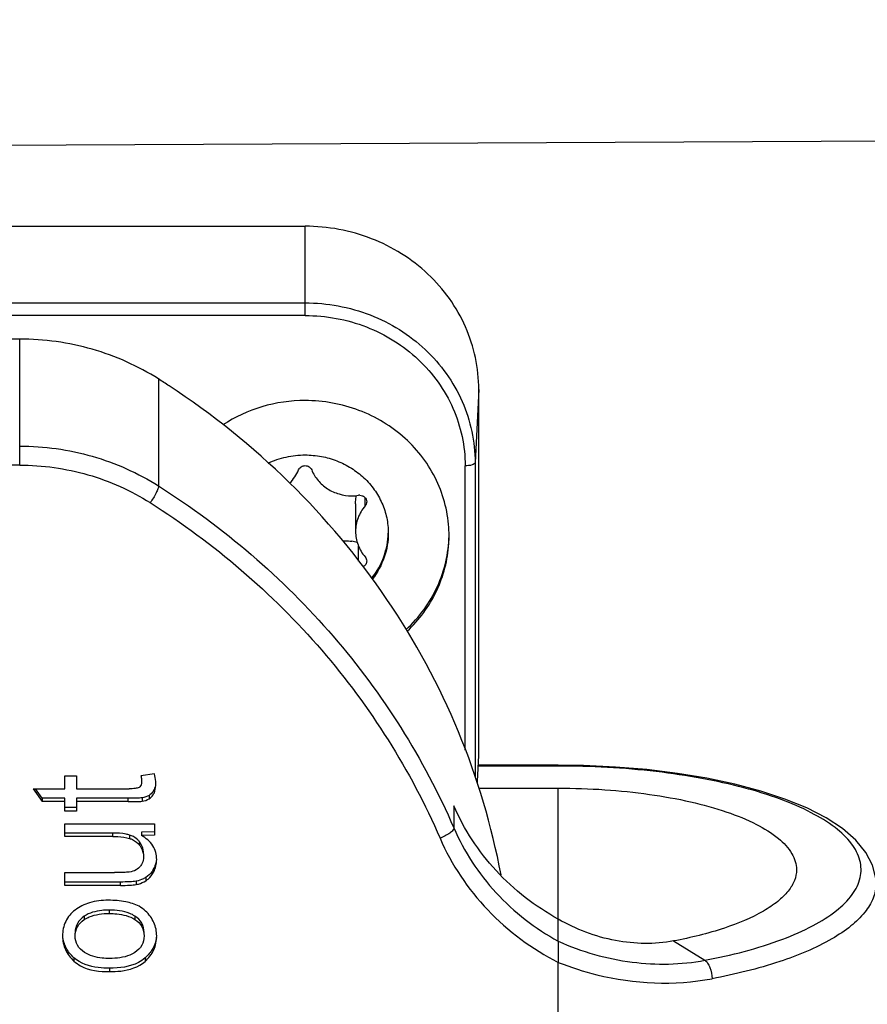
# Model space of a CAD drawing. Header units: millimetres. Extents: x 0 to 420, y 0 to 297.
# Tile 105 of 140: x 293.43 to 298.55, y 173.31 to 179.26. Entities that reach past the tile are written whole.
import ezdxf

# ---------------------------------------------------------------- set-up
doc = ezdxf.new("R2010")
doc.units = ezdxf.units.MM
doc.header["$LTSCALE"] = 23.1
doc.layers.get('0').update_dxf_attribs({"linetype": 'CONTINUOUS'})
doc.layers.add('DIM_PILOTEES', color=7, linetype='CONTINUOUS')
doc.styles.get("Standard").update_dxf_attribs({"font": 'txt', "width": 0.7})
doc.dimstyles.new('DIMSTYLE_2', dxfattribs={"dimtxt": 2.5, "dimasz": 3.5, "dimexe": 2, "dimexo": 0, "dimtad": 1, "dimlfac": 3.333333, "dimdsep": 46, "dimtxsty": 'Standard', "dimblk": '_FILLED', "dimblk1": '_FILLED', "dimblk2": '_FILLED', "dimcen": 0.09, "dimazin": 2, "dimtp": 0.5, "dimtm": 0.5, "dimtfac": 1, "dimtofl": 0, "dimtmove": 0, "dimatfit": 3, "dimldrblk": '_FILLED', "dimfxl": 0, "dimtolj": 1, "dimarcsym": 0})
doc.dimstyles.new('DIMSTYLE_5', dxfattribs={"dimtxt": 2.5, "dimasz": 3.5, "dimexe": 2, "dimexo": 0, "dimtad": 1, "dimlfac": 3.333333, "dimdsep": 46, "dimtxsty": 'Standard', "dimblk": '_FILLED', "dimblk1": '_FILLED', "dimblk2": '_FILLED', "dimcen": 0.09, "dimazin": 2, "dimtp": 0.3, "dimtm": 0.3, "dimtfac": 1, "dimtofl": 0, "dimtmove": 0, "dimatfit": 3, "dimldrblk": '_FILLED', "dimfxl": 0, "dimtolj": 1, "dimarcsym": 0})

# ---------------------------------------------------------------- blocks, each defined once
blk = doc.blocks.new('_FILLED')
at = {"color": 0, "linetype": 'ByBlock'}
blk.add_solid([(0, 0), (-1, 0.1429), (-1, -0.1429)], dxfattribs=at)
blk = doc.blocks.new('*D14')
at = {"layer": 'DIM_PILOTEES', "color": 2, "linetype": 'Continuous'}
for p, q in [((279.5564, 179.2504), (279.5564, 110.0071)), ((353.4843, 165.3236), (353.4843, 110.0071)), ((279.5564, 112.0071), (316.5204, 112.0071)), ((353.4843, 112.0071), (316.5204, 112.0071))]:
    blk.add_line(p, q, dxfattribs=at)
at = {"layer": 'DIM_PILOTEES', "color": 2, "linetype": 'Continuous', "xscale": 3.5, "yscale": 3.5, "zscale": 3.5, "rotation": 180}
blk.add_blockref('_FILLED', (279.5564, 112.0071), dxfattribs=at)
at = {"layer": 'DIM_PILOTEES', "color": 2, "linetype": 'Continuous', "xscale": 3.5, "yscale": 3.5, "zscale": 3.5}
blk.add_blockref('_FILLED', (353.4843, 112.0071), dxfattribs=at)
at = {"layer": 'DIM_PILOTEES', "color": 2, "linetype": 'Continuous', "insert": (318.5966, 115.1321), "char_height": 2.5, "width": 16.607143, "attachment_point": 2, "line_spacing_factor": 0.9}
blk.add_mtext('{\\ftxt;\\W0.0001;\\H0.0001;\\~}{\\ftxt;\\W4.4285714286;\\H2.5; }{\\ftxt;\\W0.0001;\\H0.0001;\\~}', dxfattribs=at)
blk = doc.blocks.new('*D15')
at = {"layer": 'DIM_PILOTEES', "color": 2, "linetype": 'Continuous'}
for p, q in [((279.5564, 176.5611), (279.5564, 119.7219)), ((313.5164, 134.887), (313.5164, 119.7219)), ((279.5564, 121.7219), (296.5364, 121.7219)), ((313.5164, 121.7219), (296.5364, 121.7219))]:
    blk.add_line(p, q, dxfattribs=at)
at = {"layer": 'DIM_PILOTEES', "color": 2, "linetype": 'Continuous', "xscale": 3.5, "yscale": 3.5, "zscale": 3.5, "rotation": 180}
blk.add_blockref('_FILLED', (279.5564, 121.7219), dxfattribs=at)
at = {"layer": 'DIM_PILOTEES', "color": 2, "linetype": 'Continuous', "xscale": 3.5, "yscale": 3.5, "zscale": 3.5}
blk.add_blockref('_FILLED', (313.5164, 121.7219), dxfattribs=at)
at = {"layer": 'DIM_PILOTEES', "color": 2, "linetype": 'Continuous', "insert": (296.5364, 124.8469), "char_height": 2.5, "width": 12.053571, "attachment_point": 2, "line_spacing_factor": 0.9}
blk.add_mtext('{\\ftxt;\\W0.0001;\\H0.0001;\\~}{\\ftxt;\\W3.2142857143;\\H2.5; }{\\ftxt;\\W0.0001;\\H0.0001;\\~}', dxfattribs=at)
blk = doc.blocks.new('*D16')
at = {"layer": 'DIM_PILOTEES', "color": 2, "linetype": 'Continuous'}
for p, q in [((279.5564, 179.2504), (279.5564, 148.7049)), ((302.3564, 169.9296), (302.3564, 148.7049)), ((279.5564, 150.7049), (290.9564, 150.7049)), ((302.3564, 150.7049), (290.9564, 150.7049))]:
    blk.add_line(p, q, dxfattribs=at)
at = {"layer": 'DIM_PILOTEES', "color": 2, "linetype": 'Continuous', "xscale": 3.5, "yscale": 3.5, "zscale": 3.5, "rotation": 180}
blk.add_blockref('_FILLED', (279.5564, 150.7049), dxfattribs=at)
at = {"layer": 'DIM_PILOTEES', "color": 2, "linetype": 'Continuous', "xscale": 3.5, "yscale": 3.5, "zscale": 3.5}
blk.add_blockref('_FILLED', (302.3564, 150.7049), dxfattribs=at)
at = {"layer": 'DIM_PILOTEES', "color": 2, "linetype": 'Continuous', "insert": (291.5544, 153.8299), "char_height": 2.5, "width": 5.892857, "attachment_point": 2, "line_spacing_factor": 0.9}
blk.add_mtext('{\\ftxt;\\W0.0001;\\H0.0001;\\~}{\\ftxt;\\W1.5714285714;\\H2.5; }{\\ftxt;\\W0.0001;\\H0.0001;\\~}', dxfattribs=at)
blk = doc.blocks.new('*D19')
at = {"layer": 'DIM_PILOTEES', "color": 2, "linetype": 'Continuous'}
for p, q in [((284.7776, 184.237), (259.4717, 184.237)), ((261.4717, 184.237), (261.4717, 159.112)), ((261.4717, 133.987), (261.4717, 159.112)), ((315.3164, 133.987), (259.4717, 133.987))]:
    blk.add_line(p, q, dxfattribs=at)
at = {"layer": 'DIM_PILOTEES', "color": 2, "linetype": 'Continuous', "xscale": 3.5, "yscale": 3.5, "zscale": 3.5}
for p, rotation in [((261.4717, 184.237), 90), ((261.4717, 133.987), 270)]:
    blk.add_blockref('_FILLED', p, dxfattribs=dict(at, rotation=rotation))
at = {"layer": 'DIM_PILOTEES', "color": 2, "linetype": 'Continuous', "insert": (258.3467, 160.9501), "char_height": 2.5, "width": 12.857143, "attachment_point": 2, "rotation": 90, "line_spacing_factor": 0.9}
blk.add_mtext('{\\ftxt;\\W0.0001;\\H0.0001;\\~}{\\ftxt;\\W3.4285714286;\\H2.5; }{\\ftxt;\\W0.0001;\\H0.0001;\\~}', dxfattribs=at)

msp = doc.modelspace()

# ---------------------------------------------------------------- linework, layer by layer
at = {"color": 7, "linetype": 'Continuous'}
for p, q in [((284.3564, 178.4567), (301.9182, 178.5378)), ((287.9564, 178.0072), (295.1564, 178.0072)), ((295.1564, 177.4679), (295.1564, 178.0072)), ((287.9564, 177.5444), (295.1564, 177.5444)), ((295.1564, 177.4679), (287.9564, 177.4679)), ((293.4311, 177.3254), (289.665, 177.3254)), ((293.4311, 176.5636), (293.4311, 177.3254)), ((294.2703, 177.0842), (294.2703, 176.4377)), ((296.2059, 177.021), (296.1834, 176.5794)), ((296.2059, 174.808), (296.2059, 177.021)), ((293.4311, 176.5636), (289.665, 176.5636)), ((296.1234, 174.8415), (296.1234, 176.5592)), ((296.1834, 176.5794), (296.1834, 174.6811)), ((295.519, 176.317), (295.519, 176.3669)), ((295.4609, 176.3302), (295.4609, 176.1632)), ((295.4795, 175.9834), (295.4795, 176.0732)), ((296.1981, 174.6541), (296.2059, 174.808)), ((296.6864, 174.7505), (296.203, 174.7505)), ((296.6864, 174.7505), (296.6864, 174.7452)), ((294.2454, 174.6979), (294.1639, 174.6862)), ((296.6864, 174.7452), (296.2027, 174.7452)), ((293.7032, 174.6862), (293.7744, 174.6862)), ((293.7032, 174.6081), (293.7032, 174.6862)), ((293.7744, 174.6862), (293.7744, 174.6081)), ((296.1981, 174.6399), (296.1981, 174.6541)), ((293.512, 174.6081), (293.7032, 174.6081)), ((293.512, 174.6081), (293.5673, 174.5301)), ((293.5673, 174.5506), (293.5266, 174.6081)), ((293.7744, 174.6081), (294.0922, 174.6081)), ((294.2433, 174.6026), (294.2433, 174.5821)), ((296.2061, 174.6118), (296.6864, 174.6118)), ((296.6864, 173.6866), (296.6864, 174.6118)), ((293.7032, 174.5506), (293.5673, 174.5506)), ((293.5673, 174.5506), (293.5673, 174.5301)), ((293.7032, 174.5301), (293.5673, 174.5301)), ((293.7032, 174.4733), (293.7032, 174.5506)), ((294.087, 174.5506), (293.7744, 174.5506)), ((293.7744, 174.5506), (293.7744, 174.4733)), ((294.087, 174.5301), (293.7744, 174.5301)), ((294.087, 174.5301), (294.087, 174.5506)), ((294.1711, 174.5534), (294.1711, 174.5329)), ((294.2128, 174.5677), (294.2128, 174.5472)), ((293.7744, 174.4939), (293.7032, 174.4939)), ((293.7744, 174.4733), (293.7032, 174.4733)), ((296.055, 174.5049), (296.055, 174.3715)), ((293.7032, 174.3966), (294.2469, 174.3966)), ((293.7032, 174.3195), (293.7032, 174.3966)), ((294.2469, 174.3966), (294.2469, 174.3277)), ((293.9938, 174.34), (293.7032, 174.34)), ((293.9938, 174.3195), (293.9938, 174.34)), ((294.2469, 174.3482), (294.167, 174.3461)), ((294.167, 174.3461), (294.167, 174.3255)), ((293.9938, 174.3195), (293.7032, 174.3195)), ((294.0952, 174.3283), (294.0952, 174.3078)), ((294.1557, 174.2871), (294.1557, 174.2666)), ((294.2469, 174.3277), (294.167, 174.3255)), ((293.7032, 174.1019), (294.004, 174.1019)), ((293.7032, 174.0239), (293.7032, 174.1019)), ((294.2408, 174.1254), (294.2408, 174.1049)), ((294.0399, 174.0444), (293.7032, 174.0444)), ((294.0399, 174.0239), (294.0399, 174.0444)), ((294.1352, 174.0495), (294.1352, 174.029)), ((294.1931, 174.0726), (294.1931, 174.052)), ((294.0399, 174.0239), (293.7032, 174.0239)), ((293.9717, 173.8749), (293.9717, 173.8544)), ((293.8217, 173.8379), (293.8217, 173.8174)), ((294.1271, 173.8386), (294.1271, 173.8181)), ((297.3835, 173.6883), (297.5722, 173.5716)), ((293.759, 173.5867), (293.759, 173.5662)), ((294.1885, 173.5854), (294.1885, 173.5648)), ((293.9748, 173.5234), (293.9748, 173.5029)), ((296.6864, 171.6751), (296.6864, 173.5587))]:
    msp.add_line(p, q, dxfattribs=at)
msp.add_lwpolyline([(298.6064, 174.035), (298.6046, 174.0683), (298.5853, 174.1471), (298.5454, 174.2238), (298.4852, 174.2972), (298.4045, 174.3671), (298.3045, 174.4324), (298.1881, 174.4919), (298.0561, 174.5459), (297.9106, 174.5939), (297.7529, 174.6358), (297.5844, 174.6716), (297.4069, 174.7009), (297.2222, 174.7236), (297.032, 174.7394), (296.8383, 174.7484), (296.6864, 174.7505)], dxfattribs=at)
for centre, radius, start, end in [((291.6619, 172.9714), 4.8702, 56.70887, 57.61624), ((295.4386, 176.6548), 0.2765, 270.00277, 278.50146), ((295.4861, 176.3368), 0.045, 90.00277, 98.50146), ((295.2597, 176.1364), 0.7667, 0.00228, 2.29736), ((295.2603, 176.1364), 0.7661, 358.19808, 0.00094), ((295.4001, 175.8543), 0.2521, 73.65474, 81.21809), ((295.2582, 176.1364), 0.7682, 356.47611, 358.19807), ((294.0286, 174.6726), 0.1394, 2.34886, 5.7676), ((294.0612, 174.213), 0.12, 46.69586, 49.91323), ((294.0563, 174.2081), 0.127, 38.48496, 46.62566)]:
    msp.add_arc(centre, radius, start, end, dxfattribs=at)
for points, knots in [([(296.2059, 177.021), (296.2059, 177.1496), (296.15, 177.4121), (295.914, 177.7398), (295.5655, 177.9569), (295.2926, 178.0072), (295.1564, 178.0072)], [0, 0, 0, 0, 0.242779, 0.489849, 0.742863, 1, 1, 1, 1]), ([(295.1564, 177.5444), (295.2897, 177.5444), (295.5567, 177.4952), (295.8978, 177.2828), (296.1287, 176.9621), (296.1834, 176.7052), (296.1834, 176.5794)], [0, 0, 0, 0, 0.257136, 0.510151, 0.757222, 1, 1, 1, 1]), ([(295.1564, 177.4679), (295.2819, 177.4679), (295.5334, 177.4215), (295.8545, 177.2215), (296.0719, 176.9196), (296.1234, 176.6777), (296.1234, 176.5592)], [0, 0, 0, 0, 0.257137, 0.510151, 0.757221, 1, 1, 1, 1]), ([(294.2703, 177.0842), (294.1468, 177.1625), (293.8742, 177.2843), (293.5788, 177.3254), (293.4311, 177.3254)], [0, 0, 0, 0, 0.497578, 1, 1, 1, 1]), ([(296.3403, 174.0872), (296.2849, 174.3828), (296.1108, 174.9664), (295.6745, 175.7727), (295.0795, 176.4828), (294.5946, 176.8719), (294.3351, 177.0423)], [0, 0, 0, 0, 0.246228, 0.494579, 0.745752, 1, 1, 1, 1]), ([(295.1564, 176.9539), (295.0686, 176.9539), (294.8929, 176.9289), (294.7315, 176.8546), (294.6588, 176.8069)], [0, 0, 0, 0, 0.502576, 1, 1, 1, 1]), ([(296.0258, 176.1671), (296.0216, 176.2712), (295.969, 176.4818), (295.7719, 176.7424), (295.4876, 176.9142), (295.2667, 176.9539), (295.1564, 176.9539)], [0, 0, 0, 0, 0.242802, 0.490017, 0.743026, 1, 1, 1, 1]), ([(293.4311, 176.6789), (293.5788, 176.6789), (293.8742, 176.6379), (294.1468, 176.5161), (294.2703, 176.4377)], [0, 0, 0, 0, 0.502422, 1, 1, 1, 1]), ([(294.9323, 176.5755), (294.9671, 176.5918), (295.0406, 176.6167), (295.1178, 176.6251), (295.1564, 176.6251)], [0, 0, 0, 0, 0.498478, 1, 1, 1, 1]), ([(295.1564, 176.6251), (295.1893, 176.6251), (295.2549, 176.619), (295.3496, 176.5921), (295.4369, 176.5483), (295.5136, 176.4894), (295.5766, 176.4174), (295.6235, 176.3352), (295.6524, 176.2459), (295.6589, 176.1838), (295.6589, 176.1529)], [0, 0, 0, 0, 0.128786, 0.256999, 0.384169, 0.509955, 0.634226, 0.757081, 0.878839, 1, 1, 1, 1]), ([(293.4311, 176.5636), (293.57, 176.5636), (293.8477, 176.525), (294.1038, 176.4105), (294.2199, 176.3369)], [0, 0, 0, 0, 0.502422, 1, 1, 1, 1]), ([(295.0625, 176.4541), (295.0742, 176.4656), (295.0953, 176.491), (295.1108, 176.5201), (295.1169, 176.5351)], [0, 0, 0, 0, 0.502807, 1, 1, 1, 1]), ([(295.1169, 176.5351), (295.12, 176.5426), (295.1313, 176.556), (295.1481, 176.5607), (295.1564, 176.5607)], [0, 0, 0, 0, 0.491926, 1, 1, 1, 1]), ([(295.1564, 176.5607), (295.1648, 176.5607), (295.1815, 176.556), (295.1929, 176.5426), (295.1959, 176.5351)], [0, 0, 0, 0, 0.508074, 1, 1, 1, 1]), ([(295.1959, 176.5351), (295.2053, 176.5121), (295.2318, 176.4685), (295.2897, 176.4178), (295.3607, 176.3856), (295.4126, 176.3783), (295.4386, 176.3783)], [0, 0, 0, 0, 0.243906, 0.492276, 0.744868, 1, 1, 1, 1]), ([(296.1834, 176.5794), (296.1832, 176.5764), (296.1774, 176.5695), (296.157, 176.5614), (296.1375, 176.5592), (296.1234, 176.5592)], [0, 0, 0, 0, 0.138067, 0.358772, 1, 1, 1, 1]), ([(294.2703, 176.4377), (294.2703, 176.4319), (294.2656, 176.4172), (294.2503, 176.3828), (294.2333, 176.3554), (294.2199, 176.3369)], [0, 0, 0, 0, 0.15523, 0.396179, 1, 1, 1, 1]), ([(294.2703, 176.4377), (294.6624, 176.1891), (295.3734, 175.5817), (295.8738, 174.79), (296.055, 174.3715)], [0, 0, 0, 0, 0.504478, 1, 1, 1, 1]), ([(295.4609, 176.3302), (295.4609, 176.3345), (295.4614, 176.3512), (295.4638, 176.3678), (295.4668, 176.3797)], [0, 0, 0, 0, 0.259703, 1, 1, 1, 1]), ([(295.4861, 176.3818), (295.4916, 176.3818), (295.5026, 176.3798), (295.5167, 176.371), (295.5262, 176.3578), (295.5284, 176.3472), (295.5284, 176.342)], [0, 0, 0, 0, 0.257167, 0.510155, 0.757221, 1, 1, 1, 1]), ([(294.2199, 176.3369), (294.6048, 176.0928), (295.3027, 175.4966), (295.7938, 174.7196), (295.9717, 174.3089)], [0, 0, 0, 0, 0.504478, 1, 1, 1, 1]), ([(295.519, 176.317), (295.5007, 176.2958), (295.4712, 176.247), (295.4609, 176.1908), (295.4609, 176.1632)], [0, 0, 0, 0, 0.503427, 1, 1, 1, 1]), ([(295.5284, 176.342), (295.5284, 176.3375), (295.5268, 176.3284), (295.522, 176.3205), (295.519, 176.317)], [0, 0, 0, 0, 0.496513, 1, 1, 1, 1]), ([(295.4609, 176.1632), (295.4609, 176.1355), (295.4712, 176.0794), (295.5007, 176.0306), (295.519, 176.0093)], [0, 0, 0, 0, 0.496573, 1, 1, 1, 1]), ([(295.5599, 175.8817), (295.5903, 175.9202), (295.6392, 176.0067), (295.6577, 176.1045), (295.6588, 176.1529)], [0, 0, 0, 0, 0.503036, 1, 1, 1, 1]), ([(295.6589, 176.1529), (295.6589, 176.1038), (295.6422, 176.0042), (295.594, 175.9157), (295.5637, 175.8763)], [0, 0, 0, 0, 0.497057, 1, 1, 1, 1]), ([(295.7672, 175.5707), (295.8068, 175.6074), (295.8787, 175.6881), (295.9603, 175.8271), (296.0119, 175.9783), (296.0251, 176.0838), (296.0263, 176.1364)], [0, 0, 0, 0, 0.253599, 0.504333, 0.752814, 1, 1, 1, 1]), ([(295.3832, 176.1052), (295.3879, 176.1056), (295.4063, 176.1068), (295.4249, 176.1056), (295.4386, 176.1035)], [0, 0, 0, 0, 0.252071, 1, 1, 1, 1]), ([(295.7733, 175.5599), (295.8462, 175.6288), (295.9675, 175.7929), (296.0189, 175.9908), (296.025, 176.0892)], [0, 0, 0, 0, 0.504263, 1, 1, 1, 1]), ([(295.519, 176.0093), (295.522, 176.0059), (295.5268, 175.9979), (295.5284, 175.9888), (295.5284, 175.9843)], [0, 0, 0, 0, 0.503487, 1, 1, 1, 1]), ([(295.5284, 175.9843), (295.5284, 175.9772), (295.5241, 175.9626), (295.5128, 175.9527), (295.5063, 175.9494)], [0, 0, 0, 0, 0.492847, 1, 1, 1, 1]), ([(294.2541, 174.6385), (294.2541, 174.6431), (294.2534, 174.6632), (294.2496, 174.683), (294.2454, 174.6979)], [0, 0, 0, 0, 0.231506, 1, 1, 1, 1]), ([(297.5722, 173.5716), (297.7319, 173.6018), (297.956, 173.6579), (298.2183, 173.7718), (298.3623, 173.8611), (298.4637, 173.9584), (298.5191, 174.0659), (298.5171, 174.1802), (298.4583, 174.287), (298.354, 174.3837), (298.2073, 174.4723), (298.0211, 174.5516), (297.7996, 174.6196), (297.5484, 174.6746), (297.1753, 174.7295), (296.8841, 174.7452), (296.6864, 174.7452)], [0, 0, 0, 0, 0.152454, 0.215177, 0.267769, 0.310575, 0.345719, 0.37794, 0.413476, 0.456891, 0.510159, 0.573547, 0.646344, 0.727238, 0.814508, 1, 1, 1, 1]), ([(294.168, 174.6523), (294.168, 174.648), (294.1675, 174.6348), (294.1608, 174.6201), (294.1526, 174.6159)], [0, 0, 0, 0, 0.321728, 1, 1, 1, 1]), ([(294.1639, 174.6862), (294.1646, 174.683), (294.1669, 174.6719), (294.168, 174.6605), (294.168, 174.6523)], [0, 0, 0, 0, 0.282232, 1, 1, 1, 1]), ([(294.2433, 174.5821), (294.2452, 174.5861), (294.252, 174.6041), (294.2541, 174.6236), (294.2541, 174.6385)], [0, 0, 0, 0, 0.228175, 1, 1, 1, 1]), ([(294.1526, 174.6159), (294.1457, 174.6124), (294.125, 174.6088), (294.1047, 174.6081), (294.0922, 174.6081)], [0, 0, 0, 0, 0.383294, 1, 1, 1, 1]), ([(294.2433, 174.6026), (294.2416, 174.5989), (294.2343, 174.5851), (294.2227, 174.5735), (294.2128, 174.5677)], [0, 0, 0, 0, 0.266587, 1, 1, 1, 1]), ([(294.2128, 174.5472), (294.2227, 174.5529), (294.2343, 174.5646), (294.2416, 174.5783), (294.2433, 174.5821)], [0, 0, 0, 0, 0.733413, 1, 1, 1, 1]), ([(296.6864, 174.6118), (296.7801, 174.6118), (296.9644, 174.6057), (297.2318, 174.5784), (297.4786, 174.5343), (297.6955, 174.4749), (297.8751, 174.4027), (298.0112, 174.3198), (298.1019, 174.2274), (298.1264, 174.1527), (298.1264, 174.1193)], [0, 0, 0, 0, 0.17481, 0.343717, 0.501112, 0.642073, 0.762737, 0.860998, 0.937811, 1, 1, 1, 1]), ([(294.1711, 174.5534), (294.1606, 174.552), (294.1325, 174.5509), (294.1044, 174.5506), (294.087, 174.5506)], [0, 0, 0, 0, 0.379562, 1, 1, 1, 1]), ([(294.087, 174.5301), (294.1044, 174.5301), (294.1325, 174.5304), (294.1606, 174.5315), (294.1711, 174.5329)], [0, 0, 0, 0, 0.620438, 1, 1, 1, 1]), ([(296.6864, 173.8199), (296.5472, 173.8966), (296.2933, 174.093), (296.117, 174.3619), (296.055, 174.5049)], [0, 0, 0, 0, 0.504984, 1, 1, 1, 1]), ([(294.0952, 174.3283), (294.0886, 174.3304), (294.0554, 174.3385), (294.0209, 174.34), (293.9938, 174.34)], [0, 0, 0, 0, 0.20335, 1, 1, 1, 1]), ([(296.055, 174.3715), (296.055, 174.3663), (296.0471, 174.354), (296.0205, 174.331), (295.9925, 174.3168), (295.9717, 174.3089)], [0, 0, 0, 0, 0.145846, 0.37593, 1, 1, 1, 1]), ([(296.055, 174.3715), (296.117, 174.2285), (296.2933, 173.9596), (296.5472, 173.7632), (296.6864, 173.6866)], [0, 0, 0, 0, 0.495019, 1, 1, 1, 1]), ([(293.9938, 174.3195), (294.0039, 174.3195), (294.038, 174.3187), (294.0724, 174.315), (294.0952, 174.3078)], [0, 0, 0, 0, 0.298714, 1, 1, 1, 1]), ([(294.0952, 174.3078), (294.1012, 174.3059), (294.1242, 174.297), (294.1443, 174.2809), (294.1557, 174.2666)], [0, 0, 0, 0, 0.256211, 1, 1, 1, 1]), ([(294.1793, 174.2186), (294.1793, 174.2249), (294.1776, 174.2493), (294.167, 174.2729), (294.1557, 174.2871)], [0, 0, 0, 0, 0.255914, 1, 1, 1, 1]), ([(294.2592, 174.1803), (294.2592, 174.2091), (294.2433, 174.271), (294.194, 174.3105), (294.167, 174.3255)], [0, 0, 0, 0, 0.481524, 1, 1, 1, 1]), ([(295.9717, 174.3089), (296.0406, 174.1497), (296.2401, 173.8512), (296.5286, 173.6391), (296.6864, 173.5587)], [0, 0, 0, 0, 0.494764, 1, 1, 1, 1]), ([(294.1557, 174.2666), (294.1596, 174.2617), (294.1733, 174.2414), (294.1793, 174.2163), (294.1793, 174.1981)], [0, 0, 0, 0, 0.254874, 1, 1, 1, 1]), ([(294.1793, 174.1981), (294.1793, 174.1937), (294.1784, 174.177), (294.1732, 174.1605), (294.1671, 174.1499)], [0, 0, 0, 0, 0.265395, 1, 1, 1, 1]), ([(294.0932, 174.1045), (294.0822, 174.1032), (294.0524, 174.1022), (294.0227, 174.1019), (294.004, 174.1019)], [0, 0, 0, 0, 0.37108, 1, 1, 1, 1]), ([(294.1671, 174.1499), (294.1651, 174.1465), (294.1567, 174.1337), (294.1447, 174.1231), (294.1348, 174.1178)], [0, 0, 0, 0, 0.262956, 1, 1, 1, 1]), ([(294.2408, 174.1254), (294.2378, 174.1198), (294.2256, 174.0992), (294.208, 174.0818), (294.1931, 174.0726)], [0, 0, 0, 0, 0.267641, 1, 1, 1, 1]), ([(294.1931, 174.052), (294.198, 174.0551), (294.2174, 174.0691), (294.2323, 174.0888), (294.2408, 174.1049)], [0, 0, 0, 0, 0.239984, 1, 1, 1, 1]), ([(298.1264, 174.1193), (298.1264, 174.0971), (298.1166, 174.0497), (298.0755, 173.9839), (298.0106, 173.9221), (297.885, 173.8391), (297.6737, 173.7533), (297.4873, 173.708), (297.3835, 173.6883)], [0, 0, 0, 0, 0.073378, 0.155584, 0.252596, 0.367295, 0.651048, 1, 1, 1, 1]), ([(294.1352, 174.0495), (294.1228, 174.0472), (294.0909, 174.0449), (294.0591, 174.0444), (294.0399, 174.0444)], [0, 0, 0, 0, 0.396409, 1, 1, 1, 1]), ([(294.1931, 174.0726), (294.1884, 174.0696), (294.1702, 174.0593), (294.1502, 174.0523), (294.1352, 174.0495)], [0, 0, 0, 0, 0.268007, 1, 1, 1, 1]), ([(294.1352, 174.029), (294.14, 174.0299), (294.1603, 174.0347), (294.1796, 174.0436), (294.1931, 174.052)], [0, 0, 0, 0, 0.235069, 1, 1, 1, 1]), ([(294.0399, 174.0239), (294.0591, 174.0239), (294.0909, 174.0244), (294.1228, 174.0267), (294.1352, 174.029)], [0, 0, 0, 0, 0.603591, 1, 1, 1, 1]), ([(298.6064, 174.0347), (298.6064, 174.0051), (298.5933, 173.9419), (298.5384, 173.8542), (298.4519, 173.7717), (298.2845, 173.6611), (298.0028, 173.5468), (297.7542, 173.4863), (297.6158, 173.4601)], [0, 0, 0, 0, 0.073378, 0.155594, 0.25261, 0.367307, 0.651068, 1, 1, 1, 1]), ([(293.9666, 173.9341), (293.9286, 173.9341), (293.8572, 173.9268), (293.7916, 173.8953), (293.7657, 173.8752)], [0, 0, 0, 0, 0.536548, 1, 1, 1, 1]), ([(294.1921, 173.8691), (294.1804, 173.8803), (294.1435, 173.9063), (294.0659, 173.93), (294.002, 173.9341), (293.9666, 173.9341)], [0, 0, 0, 0, 0.202826, 0.556646, 1, 1, 1, 1]), ([(293.7657, 173.8752), (293.7423, 173.857), (293.7016, 173.8097), (293.6903, 173.7484), (293.6903, 173.7183)], [0, 0, 0, 0, 0.495741, 1, 1, 1, 1]), ([(293.9717, 173.8749), (293.9567, 173.8749), (293.9051, 173.8726), (293.8524, 173.8583), (293.8217, 173.8379)], [0, 0, 0, 0, 0.288634, 1, 1, 1, 1]), ([(294.1271, 173.8386), (294.1175, 173.8449), (294.0693, 173.8693), (294.0139, 173.8749), (293.9717, 173.8749)], [0, 0, 0, 0, 0.213741, 1, 1, 1, 1]), ([(294.2592, 173.7183), (294.2592, 173.7457), (294.248, 173.8029), (294.2129, 173.8491), (294.1921, 173.8691)], [0, 0, 0, 0, 0.487684, 1, 1, 1, 1]), ([(293.8217, 173.8379), (293.805, 173.8269), (293.7753, 173.7984), (293.7662, 173.758), (293.7662, 173.7388)], [0, 0, 0, 0, 0.509897, 1, 1, 1, 1]), ([(293.7662, 173.7183), (293.7662, 173.7375), (293.7753, 173.7779), (293.805, 173.8064), (293.8217, 173.8174)], [0, 0, 0, 0, 0.490103, 1, 1, 1, 1]), ([(293.8217, 173.8174), (293.8312, 173.8237), (293.8774, 173.848), (293.9311, 173.8544), (293.9717, 173.8544)], [0, 0, 0, 0, 0.218884, 1, 1, 1, 1]), ([(293.9717, 173.8544), (293.9875, 173.8544), (294.0407, 173.8522), (294.0954, 173.8388), (294.1271, 173.8181)], [0, 0, 0, 0, 0.294021, 1, 1, 1, 1]), ([(294.1829, 173.7388), (294.1829, 173.7583), (294.174, 173.799), (294.1439, 173.8276), (294.1271, 173.8386)], [0, 0, 0, 0, 0.492656, 1, 1, 1, 1]), ([(294.1271, 173.8181), (294.1439, 173.8071), (294.174, 173.7785), (294.1829, 173.7377), (294.1829, 173.7183)], [0, 0, 0, 0, 0.507344, 1, 1, 1, 1]), ([(297.3835, 173.6883), (297.2686, 173.6666), (297.022, 173.671), (296.7933, 173.7587), (296.6864, 173.8199)], [0, 0, 0, 0, 0.486999, 1, 1, 1, 1]), ([(293.6903, 173.7183), (293.6903, 173.6902), (293.7017, 173.6322), (293.7378, 173.5857), (293.759, 173.5662)], [0, 0, 0, 0, 0.493643, 1, 1, 1, 1]), ([(293.759, 173.5867), (293.7402, 173.6041), (293.7077, 173.6441), (293.6936, 173.6938), (293.6913, 173.7183)], [0, 0, 0, 0, 0.510329, 1, 1, 1, 1]), ([(293.8221, 173.619), (293.8054, 173.63), (293.7754, 173.6584), (293.7662, 173.6989), (293.7662, 173.7183)], [0, 0, 0, 0, 0.508018, 1, 1, 1, 1]), ([(294.1829, 173.7183), (294.1829, 173.699), (294.174, 173.6585), (294.1442, 173.63), (294.1275, 173.619)], [0, 0, 0, 0, 0.492461, 1, 1, 1, 1]), ([(294.1885, 173.5648), (294.2104, 173.5841), (294.2478, 173.6308), (294.2592, 173.6897), (294.2592, 173.7183)], [0, 0, 0, 0, 0.505107, 1, 1, 1, 1]), ([(294.2572, 173.709), (294.254, 173.6858), (294.2387, 173.6389), (294.2069, 173.6016), (294.1885, 173.5854)], [0, 0, 0, 0, 0.488941, 1, 1, 1, 1]), ([(296.6864, 173.6866), (296.6864, 173.6796), (296.6862, 173.6369), (296.6865, 173.5943), (296.6864, 173.5587)], [0, 0, 0, 0, 0.164367, 1, 1, 1, 1]), ([(296.6864, 173.6866), (296.8273, 173.623), (297.1216, 173.5391), (297.4282, 173.5444), (297.5722, 173.5716)], [0, 0, 0, 0, 0.513293, 1, 1, 1, 1]), ([(293.9748, 173.5826), (293.9595, 173.5826), (293.9071, 173.5849), (293.8533, 173.5985), (293.8221, 173.619)], [0, 0, 0, 0, 0.29078, 1, 1, 1, 1]), ([(294.1275, 173.619), (294.118, 173.6127), (294.0707, 173.5885), (294.0161, 173.5826), (293.9748, 173.5826)], [0, 0, 0, 0, 0.216451, 1, 1, 1, 1]), ([(293.9748, 173.5234), (293.9519, 173.5234), (293.8769, 173.5267), (293.798, 173.5508), (293.759, 173.5867)], [0, 0, 0, 0, 0.301842, 1, 1, 1, 1]), ([(293.759, 173.5662), (293.7709, 173.5553), (293.8343, 173.5115), (293.9148, 173.5029), (293.9748, 173.5029)], [0, 0, 0, 0, 0.211421, 1, 1, 1, 1]), ([(294.1885, 173.5854), (294.1764, 173.5747), (294.1132, 173.5324), (294.0339, 173.5234), (293.9748, 173.5234)], [0, 0, 0, 0, 0.2141, 1, 1, 1, 1]), ([(293.9748, 173.5029), (293.9972, 173.5029), (294.0715, 173.5062), (294.1491, 173.53), (294.1885, 173.5648)], [0, 0, 0, 0, 0.298266, 1, 1, 1, 1]), ([(297.5722, 173.5716), (297.579, 173.5675), (297.5913, 173.5534), (297.6096, 173.5167), (297.6158, 173.4831), (297.6158, 173.4601)], [0, 0, 0, 0, 0.192382, 0.440128, 1, 1, 1, 1]), ([(296.6864, 173.5587), (296.7623, 173.5285), (297.0613, 173.4328), (297.3877, 173.4169), (297.6158, 173.4601)], [0, 0, 0, 0, 0.260257, 1, 1, 1, 1])]:
    msp.add_open_spline(points, degree=3, knots=knots, dxfattribs=at)
for points in [[(294.2495, 174.6198), (294.2479, 174.614), (294.2459, 174.6082), (294.2433, 174.6026)], [(294.2128, 174.5677), (294.2001, 174.5604), (294.1857, 174.5554), (294.1711, 174.5534)], [(294.1711, 174.5329), (294.1857, 174.5348), (294.2001, 174.5398), (294.2128, 174.5472)], [(294.1385, 174.3049), (294.1259, 174.3154), (294.1109, 174.3233), (294.0952, 174.3283)], [(294.2408, 174.1049), (294.2528, 174.1278), (294.2592, 174.1544), (294.2592, 174.1803)], [(294.2546, 174.1616), (294.2515, 174.1491), (294.2468, 174.1369), (294.2408, 174.1254)], [(294.1348, 174.1178), (294.122, 174.1109), (294.1076, 174.1062), (294.0932, 174.1045)]]:
    msp.add_open_spline(points, degree=3, dxfattribs=at)

# ---------------------------------------------------------------- dimensions: what is measured, and where the dimension line sits
at = {"layer": 'DIM_PILOTEES', "color": 2, "linetype": 'Continuous'}
dim = msp.add_linear_dim(base=(261.4717, 184.237), p1=(315.3164, 133.987), p2=(284.7776, 184.237), angle=90, text='{\\ftxt;\\W0.0001;\\H0.0001;\\~}{\\ftxt;\\W3.4285714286;\\H2.5; }{\\ftxt;\\W0.0001;\\H0.0001;\\~}', dimstyle='DIMSTYLE_2', dxfattribs=at)
dim.commit()
dim.dimension.update_dxf_attribs({"geometry": '*D19', "text_midpoint": (261.4717, 160.593), "dimtype": 160})
for base, p1, p2, text, dimstyle, picture, middle in [((353.4843, 112.0071), (279.5564, 179.2504), (353.4843, 165.3236), '{\\ftxt;\\W0.0001;\\H0.0001;\\~}{\\ftxt;\\W4.4285714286;\\H2.5; }{\\ftxt;\\W0.0001;\\H0.0001;\\~}', 'DIMSTYLE_2', '*D14', (318.2395, 112.0071)), ((302.3564, 150.7049), (279.5564, 179.2504), (302.3564, 169.9296), '{\\ftxt;\\W0.0001;\\H0.0001;\\~}{\\ftxt;\\W1.5714285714;\\H2.5; }{\\ftxt;\\W0.0001;\\H0.0001;\\~}', 'DIMSTYLE_5', '*D16', (291.1973, 150.7049)), ((313.5164, 121.7219), (279.5564, 176.5611), (313.5164, 134.887), '{\\ftxt;\\W0.0001;\\H0.0001;\\~}{\\ftxt;\\W3.2142857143;\\H2.5; }{\\ftxt;\\W0.0001;\\H0.0001;\\~}', 'DIMSTYLE_5', '*D15', (296.1793, 121.7219))]:
    dim = msp.add_linear_dim(base=base, p1=p1, p2=p2, text=text, dimstyle=dimstyle, dxfattribs=at)
    dim.commit()
    dim.dimension.update_dxf_attribs({"geometry": picture, "text_midpoint": middle, "dimtype": 160})

doc.saveas('drawing.dxf')
